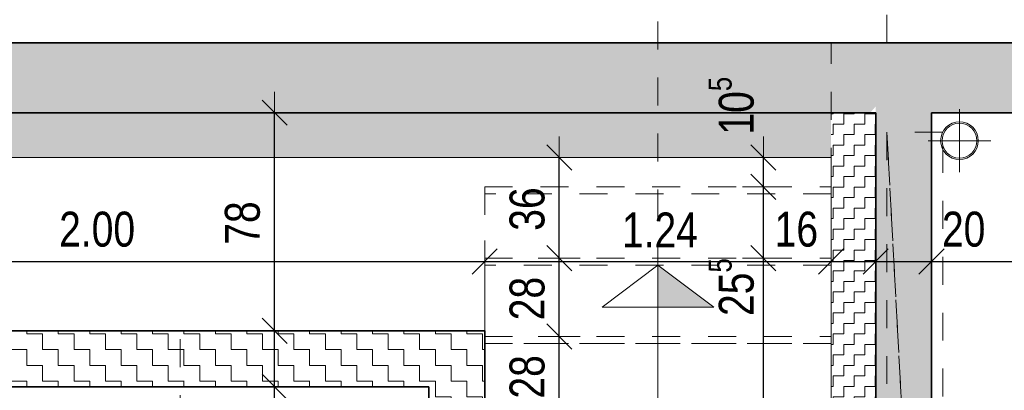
# Model space of a CAD drawing. Header units: metres. Extents: x -75 to 65, y -68 to 92.
# Tile 24 of 32: x 11.79 to 15.31, y 9.81 to 11.14. Entities that reach past the tile are written whole.
import ezdxf

# ---------------------------------------------------------------- set-up
doc = ezdxf.new("R2010")
doc.units = ezdxf.units.M
doc.header["$LTSCALE"] = 0.1
doc.header["$PDMODE"] = 65
for name, pattern in [('AUSGEZOGEN', [0]), ('STRICHLINIE_S4', [0.275, 0.175, -0.05, 0, -0.05]), ('VERDECKT2_S2', [0.165, 0.125, -0.04])]:
    doc.linetypes.add(name, pattern=pattern)
for name, color, linetype in [('XR$1$010 Murs extérieurs', 7, 'Continuous'), ('XR$1$010 Murs extérieurs – Hachures des composants', 7, 'Continuous'), ('XR$1$010 Murs extérieurs – Lignes de séparation des couches', 7, 'Continuous'), ('XR$1$035 Dalles', 7, 'Continuous'), ('XR$1$055 Escaliers', 7, 'Continuous'), ('XR$1$056 Ascenseur', 7, 'Continuous'), ('XR$1$060 Mobilier incorporé', 7, 'Continuous'), ('XR$1$065 Mobilier installé', 7, 'Continuous'), ('XR$1$080 Définition des locaux – Contour', 7, 'Continuous'), ('XR$2$200 Lignes de coupe', 7, 'Continuous')]:
    doc.layers.add(name, color=color, linetype=linetype)
doc.layers.add('XR$2$STANDARD_1', color=7, linetype='Continuous', lineweight=25)
doc.styles.add('ARIAL', font='arial.ttf')
doc.dimstyles.new('DIMSTYLE_3', dxfattribs={"dimtxt": 0.125, "dimasz": 0.15, "dimexe": 0, "dimexo": 0, "dimgap": 0.0625, "dimtad": 2, "dimrnd": 0.005, "dimzin": 4, "dimdsep": 46, "dimtxsty": 'ARIAL', "dimblk1": 'ALL_ML_STRICH', "dimblk2": 'ALL_ML_STRICH', "dimsah": 1, "dimcen": 0, "dimclrd": 7, "dimclre": 7, "dimclrt": 7, "dimadec": 0, "dimazin": 0, "dimtfac": 1, "dimtdec": 0, "dimtix": 1, "dimtmove": 2, "dimatfit": 3, "dimfxl": 0, "dimtzin": 0, "dimlwd": 0, "dimlwe": 18, "dimarcsym": 0})
doc.dimstyles.new('DIMSTYLE_6', dxfattribs={"dimtxt": 0.125, "dimasz": 0.15, "dimexe": 0, "dimexo": 0, "dimgap": 0.0625, "dimtad": 2, "dimdec": 1, "dimlfac": 100, "dimrnd": 0.5, "dimzin": 4, "dimdsep": 46, "dimtxsty": 'ARIAL', "dimblk1": 'ALL_ML_STRICH', "dimblk2": 'ALL_ML_STRICH', "dimsah": 1, "dimcen": 0, "dimclrd": 7, "dimclre": 7, "dimclrt": 7, "dimadec": 0, "dimazin": 0, "dimtfac": 1, "dimtdec": 0, "dimtix": 1, "dimtmove": 2, "dimatfit": 3, "dimfxl": 0, "dimtzin": 0, "dimlwd": 0, "dimlwe": 18, "dimarcsym": 0})
doc.dimstyles.new('DIMSTYLE_7', dxfattribs={"dimtxt": 0.125, "dimasz": 0.15, "dimexe": 0, "dimexo": 0, "dimgap": 0.0625, "dimtad": 2, "dimdec": 1, "dimlfac": 100, "dimrnd": 0.5, "dimzin": 4, "dimdsep": 46, "dimtxsty": 'ARIAL', "dimblk1": 'ALL_ML_STRICH', "dimblk2": 'ALL_ML_STRICH', "dimsah": 1, "dimcen": 0, "dimclrd": 7, "dimclre": 7, "dimclrt": 7, "dimadec": 0, "dimazin": 0, "dimtfac": 1, "dimtdec": 0, "dimtix": 1, "dimtmove": 2, "dimatfit": 3, "dimfxl": 0, "dimtvp": 1.2, "dimtzin": 0, "dimlwd": 0, "dimlwe": 18, "dimarcsym": 0})
pattern_1 = [(90, (-0.075, 0.075), (-0.0375, 0.0375), [0.0375, -0.0375]), (180, (-0.075, 0.075), (-0.0375, -0.0375), [0.0375, -0.0375])]
pattern_2 = [(0, (0.1125, 0.1125), (0.05625, 0.05625), [0.05625, -0.05625]), (90, (0.1125, 0.1125), (-0.05625, 0.05625), [0.05625, -0.05625])]

# ---------------------------------------------------------------- blocks, each defined once
blk = doc.blocks.new('ALL_ML_STRICH')
at = {"color": 0, "linetype": 'ByBlock', "lineweight": -2}
for p, q in [((0, -0.5), (0, 0.5)), ((-0.3, -0.3), (0.3, 0.3)), ((-1, 0), (0.5, 0))]:
    blk.add_line(p, q, dxfattribs=at)
blk = doc.blocks.new('*D83')
at = {"layer": 'DEFPOINTS', "color": 7, "linetype": 'AUSGEZOGEN', "lineweight": 18, "transparency": 16777216}
for p in [(12.7137, 9.8235), (12.6994, 7.8935), (12.7318, 7.8935)]:
    blk.add_point(p, dxfattribs=at)
at = {"layer": 'XR$2$STANDARD_1', "color": 7, "linetype": 'AUSGEZOGEN', "lineweight": -2, "transparency": 16777216}
for p, q in [((12.6994, 9.8235), (12.6994, 9.8235)), ((12.6994, 7.8935), (12.6994, 9.8235)), ((12.6994, 7.8935), (12.6994, 7.8935))]:
    blk.add_line(p, q, dxfattribs=at)
at = {"layer": 'XR$2$STANDARD_1', "color": 7, "linetype": 'AUSGEZOGEN', "lineweight": 18, "transparency": 16777216, "xscale": 0.15, "yscale": 0.15, "zscale": 0.15}
for p, rotation in [((12.6994, 9.8235), 90), ((12.6994, 7.8935), 270)]:
    blk.add_blockref('ALL_ML_STRICH', p, dxfattribs=dict(at, rotation=rotation))
at = {"layer": 'XR$2$STANDARD_1', "color": 7, "linetype": 'AUSGEZOGEN', "lineweight": 18, "transparency": 16777216, "insert": (12.5847, 8.8657), "char_height": 0.125, "width": 0.4, "attachment_point": 5, "rotation": 90, "style": 'ARIAL'}
blk.add_mtext('\\W0.80;\\A1;{\\A1;{1.93\\H0.082500;\\S^ ;}}', dxfattribs=at)
blk = doc.blocks.new('*D84')
at = {"layer": 'DEFPOINTS', "color": 7, "linetype": 'AUSGEZOGEN', "lineweight": 18, "transparency": 16777216}
for p in [(12.7344, 10.0235), (12.6994, 9.8235), (12.7137, 9.8235)]:
    blk.add_point(p, dxfattribs=at)
at = {"layer": 'XR$2$STANDARD_1', "color": 7, "linetype": 'AUSGEZOGEN', "lineweight": -2, "transparency": 16777216}
for p, q in [((12.6994, 10.0235), (12.6994, 10.0235)), ((12.6994, 9.8235), (12.6994, 10.0235)), ((12.6994, 9.8235), (12.6994, 9.8235))]:
    blk.add_line(p, q, dxfattribs=at)
at = {"layer": 'XR$2$STANDARD_1', "color": 7, "linetype": 'AUSGEZOGEN', "lineweight": 18, "transparency": 16777216, "xscale": 0.15, "yscale": 0.15, "zscale": 0.15}
for p, rotation in [((12.6994, 10.0235), 90), ((12.6994, 9.8235), 270)]:
    blk.add_blockref('ALL_ML_STRICH', p, dxfattribs=dict(at, rotation=rotation))
at = {"layer": 'XR$2$STANDARD_1', "color": 7, "linetype": 'AUSGEZOGEN', "lineweight": 18, "transparency": 16777216, "insert": (12.5848, 9.6998), "char_height": 0.125, "width": 0.4, "attachment_point": 5, "rotation": 90, "style": 'ARIAL'}
blk.add_mtext('\\W0.80;\\A1;{\\A1;{20\\H0.082500;\\S^ ;}}', dxfattribs=at)
blk = doc.blocks.new('*D85')
at = {"layer": 'DEFPOINTS', "color": 7, "linetype": 'AUSGEZOGEN', "lineweight": 18, "transparency": 16777216}
for p in [(12.6994, 10.8035), (12.6994, 10.0235), (12.7344, 10.0235)]:
    blk.add_point(p, dxfattribs=at)
at = {"layer": 'XR$2$STANDARD_1', "color": 7, "linetype": 'AUSGEZOGEN', "lineweight": -2, "transparency": 16777216}
for p, q in [((12.6994, 10.8035), (12.6994, 10.8035)), ((12.6994, 10.0235), (12.6994, 10.8035)), ((12.6994, 10.0235), (12.6994, 10.0235))]:
    blk.add_line(p, q, dxfattribs=at)
at = {"layer": 'XR$2$STANDARD_1', "color": 7, "linetype": 'AUSGEZOGEN', "lineweight": 18, "transparency": 16777216, "xscale": 0.15, "yscale": 0.15, "zscale": 0.15}
for p, rotation in [((12.6994, 10.8035), 90), ((12.6994, 10.0235), 270)]:
    blk.add_blockref('ALL_ML_STRICH', p, dxfattribs=dict(at, rotation=rotation))
at = {"layer": 'XR$2$STANDARD_1', "color": 7, "linetype": 'AUSGEZOGEN', "lineweight": 18, "transparency": 16777216, "insert": (12.5848, 10.4089), "char_height": 0.125, "width": 0.4, "attachment_point": 5, "rotation": 90, "style": 'ARIAL'}
blk.add_mtext('\\W0.80;\\A1;{\\A1;{78\\H0.082500;\\S^ ;}}', dxfattribs=at)
blk = doc.blocks.new('*D87')
at = {"layer": 'DEFPOINTS', "color": 7, "linetype": 'AUSGEZOGEN', "lineweight": 18, "transparency": 16777216}
for p in [(14.6747, 10.2835), (14.4497, 7.7635), (14.5006, 7.7635)]:
    blk.add_point(p, dxfattribs=at)
at = {"layer": 'XR$2$STANDARD_1', "color": 7, "linetype": 'AUSGEZOGEN', "lineweight": -2, "transparency": 16777216}
for p, q in [((14.4497, 10.2835), (14.4497, 10.2835)), ((14.4497, 7.7635), (14.4497, 10.2835)), ((14.4497, 7.7635), (14.4497, 7.7635))]:
    blk.add_line(p, q, dxfattribs=at)
at = {"layer": 'XR$2$STANDARD_1', "color": 7, "linetype": 'AUSGEZOGEN', "lineweight": 18, "transparency": 16777216, "xscale": 0.15, "yscale": 0.15, "zscale": 0.15}
for p, rotation in [((14.4497, 10.2835), 90), ((14.4497, 7.7635), 270)]:
    blk.add_blockref('ALL_ML_STRICH', p, dxfattribs=dict(at, rotation=rotation))
at = {"layer": 'XR$2$STANDARD_1', "color": 7, "linetype": 'AUSGEZOGEN', "lineweight": 18, "transparency": 16777216, "insert": (14.3351, 9.0312), "char_height": 0.125, "width": 0.4, "attachment_point": 5, "rotation": 90, "style": 'ARIAL'}
blk.add_mtext('\\W0.80;\\A1;{\\A1;{2.52\\H0.082500;\\S^ ;}}', dxfattribs=at)
blk = doc.blocks.new('*D88')
at = {"layer": 'DEFPOINTS', "color": 7, "linetype": 'AUSGEZOGEN', "lineweight": 18, "transparency": 16777216}
for p in [(14.4147, 10.5385), (14.4497, 10.2835), (14.6747, 10.2835)]:
    blk.add_point(p, dxfattribs=at)
at = {"layer": 'XR$2$STANDARD_1', "color": 7, "linetype": 'AUSGEZOGEN', "lineweight": -2, "transparency": 16777216}
for p, q in [((14.4497, 10.5385), (14.4497, 10.5385)), ((14.4497, 10.2835), (14.4497, 10.5385)), ((14.4497, 10.2835), (14.4497, 10.2835))]:
    blk.add_line(p, q, dxfattribs=at)
at = {"layer": 'XR$2$STANDARD_1', "color": 7, "linetype": 'AUSGEZOGEN', "lineweight": 18, "transparency": 16777216, "xscale": 0.15, "yscale": 0.15, "zscale": 0.15}
for p, rotation in [((14.4497, 10.5385), 90), ((14.4497, 10.2835), 270)]:
    blk.add_blockref('ALL_ML_STRICH', p, dxfattribs=dict(at, rotation=rotation))
at = {"layer": 'XR$2$STANDARD_1', "color": 7, "linetype": 'AUSGEZOGEN', "lineweight": 18, "transparency": 16777216, "insert": (14.3351, 10.1799), "char_height": 0.125, "width": 0.4, "attachment_point": 5, "rotation": 90, "style": 'ARIAL'}
blk.add_mtext('\\W0.80;\\A1;{\\A1;{25\\H0.082500;\\S5^ ;}}', dxfattribs=at)
blk = doc.blocks.new('*D89')
at = {"layer": 'DEFPOINTS', "color": 7, "linetype": 'AUSGEZOGEN', "lineweight": 18, "transparency": 16777216}
for p in [(14.4147, 10.6435), (14.4147, 10.5385), (14.4497, 10.5385)]:
    blk.add_point(p, dxfattribs=at)
at = {"layer": 'XR$2$STANDARD_1', "color": 7, "linetype": 'AUSGEZOGEN', "lineweight": -2, "transparency": 16777216}
for p, q in [((14.4497, 10.6435), (14.4497, 10.6435)), ((14.4497, 10.5385), (14.4497, 10.6435)), ((14.4497, 10.5385), (14.4497, 10.5385))]:
    blk.add_line(p, q, dxfattribs=at)
at = {"layer": 'XR$2$STANDARD_1', "color": 7, "linetype": 'AUSGEZOGEN', "lineweight": 18, "transparency": 16777216, "xscale": 0.15, "yscale": 0.15, "zscale": 0.15}
for p, rotation in [((14.4497, 10.6435), 90), ((14.4497, 10.5385), 270)]:
    blk.add_blockref('ALL_ML_STRICH', p, dxfattribs=dict(at, rotation=rotation))
at = {"layer": 'XR$2$STANDARD_1', "color": 7, "linetype": 'AUSGEZOGEN', "lineweight": 18, "transparency": 16777216, "insert": (14.3351, 10.8285), "char_height": 0.125, "width": 0.4, "attachment_point": 5, "rotation": 90, "style": 'ARIAL'}
blk.add_mtext('\\W0.80;\\A1;{\\A1;{10\\H0.082500;\\S5^ ;}}', dxfattribs=at)
blk = doc.blocks.new('*D107')
at = {"layer": 'DEFPOINTS', "color": 7, "linetype": 'AUSGEZOGEN', "lineweight": 18, "transparency": 16777216}
for p in [(11.4518, 10.4672), (13.4518, 10.362), (11.4518, 10.2717)]:
    blk.add_point(p, dxfattribs=at)
at = {"layer": 'XR$2$STANDARD_1', "color": 7, "linetype": 'AUSGEZOGEN', "lineweight": -2, "transparency": 16777216}
for p, q in [((11.4518, 10.2544), (11.4518, 10.2717)), ((11.4518, 10.2717), (13.4518, 10.2717)), ((13.4518, 10.2717), (13.4518, 10.2717))]:
    blk.add_line(p, q, dxfattribs=at)
at = {"layer": 'XR$2$STANDARD_1', "color": 7, "linetype": 'AUSGEZOGEN', "lineweight": 18, "transparency": 16777216, "xscale": 0.15, "yscale": 0.15, "zscale": 0.15, "rotation": 180}
blk.add_blockref('ALL_ML_STRICH', (11.4518, 10.2717), dxfattribs=at)
at = {"layer": 'XR$2$STANDARD_1', "color": 7, "linetype": 'AUSGEZOGEN', "lineweight": 18, "transparency": 16777216, "xscale": 0.15, "yscale": 0.15, "zscale": 0.15}
blk.add_blockref('ALL_ML_STRICH', (13.4518, 10.2717), dxfattribs=at)
at = {"layer": 'XR$2$STANDARD_1', "color": 7, "linetype": 'AUSGEZOGEN', "lineweight": 18, "transparency": 16777216, "insert": (12.0641, 10.3863), "char_height": 0.125, "width": 0.4, "attachment_point": 5, "style": 'ARIAL'}
blk.add_mtext('\\W0.80;\\A1;{\\A1;{2.00\\H0.082500;\\S^ ;}}', dxfattribs=at)
blk = doc.blocks.new('*D108')
at = {"layer": 'DEFPOINTS', "color": 7, "linetype": 'AUSGEZOGEN', "lineweight": 18, "transparency": 16777216}
for p in [(14.6918, 10.5385), (13.4518, 10.362), (13.4518, 10.2717)]:
    blk.add_point(p, dxfattribs=at)
at = {"layer": 'XR$2$STANDARD_1', "color": 7, "linetype": 'AUSGEZOGEN', "lineweight": -2, "transparency": 16777216}
for p, q in [((13.4518, 10.2717), (13.4518, 10.2717)), ((13.4518, 10.2717), (14.6918, 10.2717)), ((14.6918, 10.2717), (14.6918, 10.2717))]:
    blk.add_line(p, q, dxfattribs=at)
at = {"layer": 'XR$2$STANDARD_1', "color": 7, "linetype": 'AUSGEZOGEN', "lineweight": 18, "transparency": 16777216, "xscale": 0.15, "yscale": 0.15, "zscale": 0.15, "rotation": 180}
blk.add_blockref('ALL_ML_STRICH', (13.4518, 10.2717), dxfattribs=at)
at = {"layer": 'XR$2$STANDARD_1', "color": 7, "linetype": 'AUSGEZOGEN', "lineweight": 18, "transparency": 16777216, "xscale": 0.15, "yscale": 0.15, "zscale": 0.15}
blk.add_blockref('ALL_ML_STRICH', (14.6918, 10.2717), dxfattribs=at)
at = {"layer": 'XR$2$STANDARD_1', "color": 7, "linetype": 'AUSGEZOGEN', "lineweight": 18, "transparency": 16777216, "insert": (14.0792, 10.3842), "char_height": 0.125, "width": 0.4, "attachment_point": 5, "style": 'ARIAL'}
blk.add_mtext('\\W0.80;\\A1;{\\A1;{1.24\\H0.082500;\\S^ ;}}', dxfattribs=at)
blk = doc.blocks.new('*D109')
at = {"layer": 'DEFPOINTS', "color": 7, "linetype": 'AUSGEZOGEN', "lineweight": 18, "transparency": 16777216}
for p in [(14.6918, 10.5385), (14.6918, 10.2717), (14.8518, 10.28)]:
    blk.add_point(p, dxfattribs=at)
at = {"layer": 'XR$2$STANDARD_1', "color": 7, "linetype": 'AUSGEZOGEN', "lineweight": -2, "transparency": 16777216}
for p, q in [((14.6918, 10.2717), (14.6918, 10.2717)), ((14.6918, 10.2717), (14.8518, 10.2717)), ((14.8518, 10.2717), (14.8518, 10.2717))]:
    blk.add_line(p, q, dxfattribs=at)
at = {"layer": 'XR$2$STANDARD_1', "color": 7, "linetype": 'AUSGEZOGEN', "lineweight": 18, "transparency": 16777216, "xscale": 0.15, "yscale": 0.15, "zscale": 0.15, "rotation": 180}
blk.add_blockref('ALL_ML_STRICH', (14.6918, 10.2717), dxfattribs=at)
at = {"layer": 'XR$2$STANDARD_1', "color": 7, "linetype": 'AUSGEZOGEN', "lineweight": 18, "transparency": 16777216, "xscale": 0.15, "yscale": 0.15, "zscale": 0.15}
blk.add_blockref('ALL_ML_STRICH', (14.8518, 10.2717), dxfattribs=at)
at = {"layer": 'XR$2$STANDARD_1', "color": 7, "linetype": 'AUSGEZOGEN', "lineweight": 18, "transparency": 16777216, "insert": (14.5678, 10.3863), "char_height": 0.125, "width": 0.4, "attachment_point": 5, "style": 'ARIAL'}
blk.add_mtext('\\W0.80;\\A1;{\\A1;{16\\H0.082500;\\S^ ;}}', dxfattribs=at)
blk = doc.blocks.new('*D110')
at = {"layer": 'DEFPOINTS', "color": 7, "linetype": 'AUSGEZOGEN', "lineweight": 18, "transparency": 16777216}
for p in [(14.8518, 10.28), (14.8518, 10.2717), (15.0518, 10.28)]:
    blk.add_point(p, dxfattribs=at)
at = {"layer": 'XR$2$STANDARD_1', "color": 7, "linetype": 'AUSGEZOGEN', "lineweight": -2, "transparency": 16777216}
for p, q in [((14.8518, 10.2717), (14.8518, 10.2717)), ((14.8518, 10.2717), (15.0518, 10.2717)), ((15.0518, 10.2717), (15.0518, 10.2717))]:
    blk.add_line(p, q, dxfattribs=at)
at = {"layer": 'XR$2$STANDARD_1', "color": 7, "linetype": 'AUSGEZOGEN', "lineweight": 18, "transparency": 16777216, "xscale": 0.15, "yscale": 0.15, "zscale": 0.15, "rotation": 180}
blk.add_blockref('ALL_ML_STRICH', (14.8518, 10.2717), dxfattribs=at)
at = {"layer": 'XR$2$STANDARD_1', "color": 7, "linetype": 'AUSGEZOGEN', "lineweight": 18, "transparency": 16777216, "xscale": 0.15, "yscale": 0.15, "zscale": 0.15}
blk.add_blockref('ALL_ML_STRICH', (15.0518, 10.2717), dxfattribs=at)
at = {"layer": 'XR$2$STANDARD_1', "color": 7, "linetype": 'AUSGEZOGEN', "lineweight": 18, "transparency": 16777216, "insert": (15.1668, 10.3863), "char_height": 0.125, "width": 0.4, "attachment_point": 5, "style": 'ARIAL'}
blk.add_mtext('\\W0.80;\\A1;{\\A1;{20\\H0.082500;\\S^ ;}}', dxfattribs=at)
blk = doc.blocks.new('*D111')
at = {"layer": 'DEFPOINTS', "color": 7, "linetype": 'AUSGEZOGEN', "lineweight": 18, "transparency": 16777216}
for p in [(15.0518, 10.28), (15.0518, 10.2717), (18.9518, 9.9746)]:
    blk.add_point(p, dxfattribs=at)
at = {"layer": 'XR$2$STANDARD_1', "color": 7, "linetype": 'AUSGEZOGEN', "lineweight": -2, "transparency": 16777216}
for p, q in [((15.0518, 10.2717), (15.0518, 10.2717)), ((15.0518, 10.2717), (18.9518, 10.2717)), ((18.9518, 10.2717), (18.9518, 10.2717))]:
    blk.add_line(p, q, dxfattribs=at)
at = {"layer": 'XR$2$STANDARD_1', "color": 7, "linetype": 'AUSGEZOGEN', "lineweight": 18, "transparency": 16777216, "xscale": 0.15, "yscale": 0.15, "zscale": 0.15, "rotation": 180}
blk.add_blockref('ALL_ML_STRICH', (15.0518, 10.2717), dxfattribs=at)
at = {"layer": 'XR$2$STANDARD_1', "color": 7, "linetype": 'AUSGEZOGEN', "lineweight": 18, "transparency": 16777216, "xscale": 0.15, "yscale": 0.15, "zscale": 0.15}
blk.add_blockref('ALL_ML_STRICH', (18.9518, 10.2717), dxfattribs=at)
at = {"layer": 'XR$2$STANDARD_1', "color": 7, "linetype": 'AUSGEZOGEN', "lineweight": 18, "transparency": 16777216, "insert": (17.0092, 10.3864), "char_height": 0.125, "width": 0.4, "attachment_point": 5, "style": 'ARIAL'}
blk.add_mtext('\\W0.80;\\A1;{\\A1;{3.90\\H0.082500;\\S^ ;}}', dxfattribs=at)
blk = doc.blocks.new('*D186')
at = {"layer": 'DEFPOINTS', "color": 7, "linetype": 'AUSGEZOGEN', "lineweight": 18, "transparency": 16777216}
for p in [(13.7538, 10.0035), (13.7188, 9.7235), (13.7639, 9.7235)]:
    blk.add_point(p, dxfattribs=at)
at = {"layer": 'XR$2$STANDARD_1', "color": 7, "linetype": 'AUSGEZOGEN', "lineweight": -2, "transparency": 16777216}
for p, q in [((13.7188, 10.0035), (13.7188, 10.0035)), ((13.7188, 9.7235), (13.7188, 10.0035)), ((13.7188, 9.7235), (13.7188, 9.7235))]:
    blk.add_line(p, q, dxfattribs=at)
at = {"layer": 'XR$2$STANDARD_1', "color": 7, "linetype": 'AUSGEZOGEN', "lineweight": 18, "transparency": 16777216, "xscale": 0.15, "yscale": 0.15, "zscale": 0.15}
for p, rotation in [((13.7188, 10.0035), 90), ((13.7188, 9.7235), 270)]:
    blk.add_blockref('ALL_ML_STRICH', p, dxfattribs=dict(at, rotation=rotation))
at = {"layer": 'XR$2$STANDARD_1', "color": 7, "linetype": 'AUSGEZOGEN', "lineweight": 18, "transparency": 16777216, "insert": (13.6042, 9.8589), "char_height": 0.125, "width": 0.4, "attachment_point": 5, "rotation": 90, "style": 'ARIAL'}
blk.add_mtext('\\W0.80;\\A1;{\\A1;{28\\H0.082500;\\S^ ;}}', dxfattribs=at)
blk = doc.blocks.new('*D187')
at = {"layer": 'DEFPOINTS', "color": 7, "linetype": 'AUSGEZOGEN', "lineweight": 18, "transparency": 16777216}
for p in [(13.7909, 10.2835), (13.7188, 10.0035), (13.7538, 10.0035)]:
    blk.add_point(p, dxfattribs=at)
at = {"layer": 'XR$2$STANDARD_1', "color": 7, "linetype": 'AUSGEZOGEN', "lineweight": -2, "transparency": 16777216}
for p, q in [((13.7188, 10.2835), (13.7188, 10.2835)), ((13.7188, 10.0035), (13.7188, 10.2835)), ((13.7188, 10.0035), (13.7188, 10.0035))]:
    blk.add_line(p, q, dxfattribs=at)
at = {"layer": 'XR$2$STANDARD_1', "color": 7, "linetype": 'AUSGEZOGEN', "lineweight": 18, "transparency": 16777216, "xscale": 0.15, "yscale": 0.15, "zscale": 0.15}
for p, rotation in [((13.7188, 10.2835), 90), ((13.7188, 10.0035), 270)]:
    blk.add_blockref('ALL_ML_STRICH', p, dxfattribs=dict(at, rotation=rotation))
at = {"layer": 'XR$2$STANDARD_1', "color": 7, "linetype": 'AUSGEZOGEN', "lineweight": 18, "transparency": 16777216, "insert": (13.6042, 10.1389), "char_height": 0.125, "width": 0.4, "attachment_point": 5, "rotation": 90, "style": 'ARIAL'}
blk.add_mtext('\\W0.80;\\A1;{\\A1;{28\\H0.082500;\\S^ ;}}', dxfattribs=at)
blk = doc.blocks.new('*D188')
at = {"layer": 'DEFPOINTS', "color": 7, "linetype": 'AUSGEZOGEN', "lineweight": 18, "transparency": 16777216}
for p in [(13.7188, 10.6435), (13.7188, 10.2835), (13.7909, 10.2835)]:
    blk.add_point(p, dxfattribs=at)
at = {"layer": 'XR$2$STANDARD_1', "color": 7, "linetype": 'AUSGEZOGEN', "lineweight": -2, "transparency": 16777216}
for p, q in [((13.7188, 10.6435), (13.7188, 10.6435)), ((13.7188, 10.2835), (13.7188, 10.6435)), ((13.7188, 10.2835), (13.7188, 10.2835))]:
    blk.add_line(p, q, dxfattribs=at)
at = {"layer": 'XR$2$STANDARD_1', "color": 7, "linetype": 'AUSGEZOGEN', "lineweight": 18, "transparency": 16777216, "xscale": 0.15, "yscale": 0.15, "zscale": 0.15}
for p, rotation in [((13.7188, 10.6435), 90), ((13.7188, 10.2835), 270)]:
    blk.add_blockref('ALL_ML_STRICH', p, dxfattribs=dict(at, rotation=rotation))
at = {"layer": 'XR$2$STANDARD_1', "color": 7, "linetype": 'AUSGEZOGEN', "lineweight": 18, "transparency": 16777216, "insert": (13.6041, 10.459), "char_height": 0.125, "width": 0.4, "attachment_point": 5, "rotation": 90, "style": 'ARIAL'}
blk.add_mtext('\\W0.80;\\A1;{\\A1;{36\\H0.082500;\\S^ ;}}', dxfattribs=at)

msp = doc.modelspace()

# ---------------------------------------------------------------- hatches: boundary and pattern name
at = {"layer": 'XR$1$010 Murs extérieurs – Hachures des composants', "linetype": 'AUSGEZOGEN', "lineweight": 13, "transparency": 33554687}
h = msp.add_hatch(dxfattribs=at)
h.set_pattern_fill('MUSTER', scale=0.05625, style=0, pattern_type=2)
h.set_pattern_definition(pattern_2)
h.paths.add_polyline_path([(10.0518, 10.8257), (10.0713, 10.8035), (14.8323, 10.8035), (14.8518, 10.8257), (14.8518, 7.4235), (15.0518, 7.4235), (15.0518, 10.8035), (15.9518, 10.8035), (15.9518, 11.0535), (15.0518, 11.0535), (15.0518, 11.0535), (1.9918, 11.0535), (1.9918, 7.2135), (2.2418, 7.2135), (2.2418, 10.8035), (9.8518, 10.8035), (9.8518, 6.0735), (11.7518, 6.0735), (11.7518, 6.2735), (10.0518, 6.2735)], flags=0)
h = msp.add_hatch(dxfattribs=at)
h.set_pattern_fill('MUSTER', scale=375, style=0, pattern_type=2)
h.set_pattern_definition([(0, (750, 750), (375, 375), [375, -375]), (90, (750, 750), (-375, 375), [375, -375])])
h.paths.add_polyline_path([(14.8518, 10.8035), (14.8518, 10.8257), (14.8323, 10.8035)], flags=0)
h = msp.add_hatch(dxfattribs=at)
h.set_pattern_fill('MUSTER', scale=0.0375, style=0, pattern_type=2)
h.set_pattern_definition([(0, (0.075, 0.075), (0.0375, 0.0375), [0.0375, -0.0375]), (90, (0.075, 0.075), (-0.0375, 0.0375), [0.0375, -0.0375])])
h.paths.add_polyline_path([(14.6918, 10.8035), (10.2118, 10.8035), (10.2118, 10.6435), (14.6918, 10.6435)], flags=0)
h = msp.add_hatch(dxfattribs=at)
h.set_pattern_fill('MUSTER', scale=0.0375, angle=90, style=0, pattern_type=2)
h.set_pattern_definition(pattern_1)
h.paths.add_polyline_path([(14.6918, 10.6435), (14.8323, 10.8035), (14.6918, 10.8035)], flags=0)
h = msp.add_hatch(dxfattribs=at)
h.set_pattern_fill('MUSTER', scale=0.0375, angle=90, style=0, pattern_type=2)
h.set_pattern_definition(pattern_1)
h.paths.add_polyline_path([(14.8323, 10.8035), (14.6918, 10.6435), (14.8518, 10.6435), (14.8518, 10.8035)], flags=0)
h = msp.add_hatch(dxfattribs=at)
h.set_pattern_fill('MUSTER', scale=0.0375, angle=90, style=0, pattern_type=2)
h.set_pattern_definition(pattern_1)
h.paths.add_polyline_path([(14.6918, 10.6435), (14.6918, 7.4235), (14.8518, 7.4235), (14.8518, 10.6435)], flags=0)
h = msp.add_hatch(dxfattribs=at)
h.set_pattern_fill('MUSTER', scale=0.05625, style=0, pattern_type=2)
h.set_pattern_definition(pattern_2)
h.paths.add_polyline_path([(11.6518, 9.8235), (13.2518, 9.8235), (13.2518, 10.0235), (11.6518, 10.0235)], flags=0)
h = msp.add_hatch(dxfattribs=at)
h.set_pattern_fill('MUSTER', scale=0.05625, style=0, pattern_type=2)
h.set_pattern_definition(pattern_2)
h.paths.add_polyline_path([(13.2518, 9.8235), (13.4518, 10.0235), (13.2518, 10.0235)], flags=0)
h = msp.add_hatch(dxfattribs=at)
h.set_pattern_fill('MUSTER', scale=0.05625, style=0, pattern_type=2)
h.set_pattern_definition(pattern_2)
h.paths.add_polyline_path([(13.2518, 9.8235), (13.4518, 9.8235), (13.4518, 10.0235)], flags=0)
h = msp.add_hatch(dxfattribs=at)
h.set_pattern_fill('MUSTER', scale=0.05625, style=0, pattern_type=2)
h.set_pattern_definition(pattern_2)
h.paths.add_polyline_path([(13.2518, 9.8235), (13.2518, 7.8935), (13.4518, 7.8935), (13.4518, 9.8235)], flags=0)
at = {"layer": 'XR$1$055 Escaliers', "linetype": 'AUSGEZOGEN', "lineweight": 13, "true_color": 0x202020, "transparency": 33554687}
msp.add_hatch(color=250, dxfattribs=at).paths.add_polyline_path([(14.0718, 10.2585), (14.0718, 10.1085), (14.2718, 10.1085)])

# ---------------------------------------------------------------- linework, layer by layer
at = {"layer": 'XR$1$010 Murs extérieurs', "color": 7, "linetype": 'AUSGEZOGEN', "lineweight": 35, "transparency": 33554687}
for p, q in [((15.0518, 11.0535), (9.8518, 11.0535)), ((15.9518, 11.0535), (15.0518, 11.0535)), ((15.0518, 10.8035), (15.9518, 10.8035)), ((15.0518, 7.4235), (15.0518, 10.8035)), ((13.2518, 10.0235), (11.4518, 10.0235)), ((13.4518, 10.0235), (13.2518, 10.0235)), ((13.4518, 7.8935), (13.4518, 10.0235)), ((11.6518, 9.8235), (13.2518, 9.8235)), ((13.2518, 9.8235), (13.2518, 7.8935))]:
    msp.add_line(p, q, dxfattribs=at)
at = {"layer": 'XR$1$010 Murs extérieurs', "color": 7, "linetype": 'AUSGEZOGEN', "lineweight": 18, "transparency": 33554687}
for p, q in [((10.2118, 10.6435), (14.6918, 10.6435)), ((14.6918, 10.6435), (14.6918, 7.4235))]:
    msp.add_line(p, q, dxfattribs=at)
at = {"layer": 'XR$1$010 Murs extérieurs', "color": 7, "linetype": 'STRICHLINIE_S4', "lineweight": 18, "transparency": 33554687}
for p, q in [((13.4518, 10.5385), (14.6918, 10.5385)), ((13.4518, 10.5385), (13.4518, 10.2585)), ((13.4518, 10.2835), (14.6918, 10.2835)), ((13.4518, 10.0035), (14.6918, 10.0035))]:
    msp.add_line(p, q, dxfattribs=at)
at = {"layer": 'XR$1$010 Murs extérieurs – Lignes de séparation des couches', "color": 7, "linetype": 'AUSGEZOGEN', "lineweight": 35, "transparency": 33554687}
for p, q in [((10.2118, 10.8035), (14.8323, 10.8035)), ((14.8518, 10.8035), (14.8323, 10.8035)), ((14.8518, 10.6435), (14.8518, 10.8035)), ((14.8518, 10.6435), (14.8518, 10.8035)), ((14.8518, 10.6435), (14.8518, 7.4235))]:
    msp.add_line(p, q, dxfattribs=at)
at = {"layer": 'XR$1$035 Dalles', "color": 7, "linetype": 'STRICHLINIE_S4', "lineweight": 13, "transparency": 33554687}
for p, q in [((14.8918, 11.0535), (14.8918, 11.8885)), ((14.6918, 9.9785), (14.6918, 11.0535)), ((14.6918, 11.0535), (14.8918, 11.0535)), ((11.4518, 10.0235), (13.4518, 10.0235)), ((13.4518, 10.0235), (13.4518, 9.9785)), ((13.4518, 9.9785), (14.6918, 9.9785))]:
    msp.add_line(p, q, dxfattribs=at)
at = {"layer": 'XR$1$035 Dalles', "color": 7, "linetype": 'AUSGEZOGEN', "lineweight": 18, "transparency": 33554687}
msp.add_line((22.9418, 11.0535), (1.9918, 11.0535), dxfattribs=at)
at = {"layer": 'XR$1$055 Escaliers', "color": 7, "linetype": 'STRICHLINIE_S4', "lineweight": 18, "transparency": 33554687}
for p, q in [((14.6918, 10.5135), (13.4518, 10.5135)), ((14.6918, 10.2585), (13.4518, 10.2585)), ((14.6918, 9.9785), (13.4518, 9.9785)), ((13.4518, 9.9785), (14.6918, 9.9785))]:
    msp.add_line(p, q, dxfattribs=at)
at = {"layer": 'XR$1$055 Escaliers', "color": 7, "linetype": 'AUSGEZOGEN', "lineweight": 18, "transparency": 33554687}
for p, q in [((13.4518, 10.2585), (13.4518, 9.9785)), ((14.0718, 10.2585), (13.8718, 10.1085)), ((14.0718, 9.9785), (14.0718, 10.2585)), ((14.0718, 10.1085), (14.0718, 10.2585)), ((14.0718, 10.2585), (14.0718, 10.1085)), ((14.2718, 10.1085), (14.0718, 10.2585)), ((14.6918, 9.9785), (14.6918, 10.2585)), ((13.8718, 10.1085), (14.0718, 10.1085)), ((14.0718, 10.1085), (14.2718, 10.1085)), ((13.4518, 9.9785), (13.4518, 9.6985)), ((14.0718, 9.2482), (14.0718, 9.9785)), ((14.6918, 9.6985), (14.6918, 9.9785))]:
    msp.add_line(p, q, dxfattribs=at)
at = {"layer": 'XR$1$056 Ascenseur', "color": 7, "linetype": 'STRICHLINIE_S4', "lineweight": 18, "transparency": 33554687}
msp.add_line((12.3618, 7.6935), (12.3618, 10.0235), dxfattribs=at)
at = {"layer": 'XR$1$060 Mobilier incorporé', "color": 14, "linetype": 'AUSGEZOGEN', "lineweight": 13, "transparency": 33554687}
for q in [(15.1518, 10.816), (15.0393, 10.7035), (15.1518, 10.591), (15.2643, 10.7035)]:
    msp.add_line((15.1518, 10.7035), q, dxfattribs=at)
for radius in [0.0675, 0.0625]:
    msp.add_circle((15.1518, 10.7035), radius, dxfattribs=at)
at = {"layer": 'XR$1$065 Mobilier installé', "color": 212, "linetype": 'VERDECKT2_S2', "lineweight": 13, "transparency": 33554687}
for p, q in [((15.0918, 10.7335), (14.8918, 10.7335)), ((14.8918, 10.7335), (15.052, 7.7487)), ((14.8918, 10.7335), (14.8918, 7.5885)), ((15.052, 7.7487), (14.8918, 10.7335)), ((15.0918, 7.5885), (15.0918, 10.7335))]:
    msp.add_line(p, q, dxfattribs=at)
at = {"layer": 'XR$1$080 Définition des locaux – Contour', "color": 51, "linetype": 'AUSGEZOGEN', "lineweight": 13, "transparency": 33554687}
for p, q in [((15.0518, 10.8035), (15.0518, 6.2235)), ((18.9518, 10.8035), (15.0518, 10.8035)), ((14.6918, 10.6435), (10.2118, 10.6435)), ((14.6918, 6.4335), (14.6918, 10.6435))]:
    msp.add_line(p, q, dxfattribs=at)
at = {"layer": 'XR$2$200 Lignes de coupe', "color": 7, "linetype": 'STRICHLINIE_S4', "lineweight": 13, "transparency": 33554687}
msp.add_line((14.0718, 13.7291), (14.0718, 9.1205), dxfattribs=at)

# ---------------------------------------------------------------- dimensions: what is measured, and where the dimension line sits
at = {"layer": 'XR$2$STANDARD_1', "color": 7, "linetype": 'AUSGEZOGEN', "lineweight": 18, "transparency": 33554687}
for base, p1, p2, dimstyle, picture, middle in [((14.4497, 10.6435), (14.4497, 10.5385), (14.4497, 10.6435), 'DIMSTYLE_7', '*D89', (14.3351, 10.8285)), ((12.6994, 10.8035), (12.6994, 10.0235), (12.6994, 10.8035), 'DIMSTYLE_6', '*D85', (12.5848, 10.4089)), ((13.7188, 10.6435), (13.7188, 10.2835), (13.7188, 10.6435), 'DIMSTYLE_7', '*D188', (13.6041, 10.459)), ((14.4497, 10.5385), (14.4497, 10.2835), (14.4497, 10.5385), 'DIMSTYLE_7', '*D88', (14.3351, 10.1799)), ((13.7188, 10.2835), (13.7188, 10.0035), (13.7188, 10.2835), 'DIMSTYLE_7', '*D187', (13.6042, 10.1389)), ((14.4497, 10.2835), (14.4497, 7.7635), (14.4497, 10.2835), 'DIMSTYLE_3', '*D87', (14.3351, 9.0312)), ((12.6994, 10.0235), (12.6994, 9.8235), (12.6994, 10.0235), 'DIMSTYLE_7', '*D84', (12.5848, 9.6998)), ((13.7188, 10.0035), (13.7188, 9.7235), (13.7188, 10.0035), 'DIMSTYLE_7', '*D186', (13.6042, 9.8589)), ((12.6994, 9.8235), (12.6994, 7.8935), (12.6994, 9.8235), 'DIMSTYLE_3', '*D83', (12.5847, 8.8657))]:
    dim = msp.add_linear_dim(base=base, p1=p1, p2=p2, angle=90, dimstyle=dimstyle, override={"dimpost": '<>', "dimclrd": 7, "dimclre": 7, "dimclrt": 7, "dimlwd": 0, "dimlwe": 18}, dxfattribs=at)
    dim.commit()
    dim.dimension.update_dxf_attribs({"geometry": picture, "text_midpoint": middle, "dimtype": 160})
for base, p1, p2, dimstyle, picture, middle in [((14.6918, 10.2717), (13.4518, 10.2717), (14.6918, 10.2717), 'DIMSTYLE_3', '*D108', (14.0792, 10.3842)), ((14.8518, 10.2717), (14.6918, 10.2717), (14.8518, 10.2717), 'DIMSTYLE_7', '*D109', (14.5678, 10.3863)), ((13.4518, 10.2717), (11.4518, 10.2544), (13.4518, 10.2717), 'DIMSTYLE_3', '*D107', (12.0641, 10.3863)), ((15.0518, 10.2717), (14.8518, 10.2717), (15.0518, 10.2717), 'DIMSTYLE_7', '*D110', (15.1668, 10.3863)), ((18.9518, 10.2717), (15.0518, 10.2717), (18.9518, 10.2717), 'DIMSTYLE_3', '*D111', (17.0092, 10.3864))]:
    dim = msp.add_linear_dim(base=base, p1=p1, p2=p2, dimstyle=dimstyle, override={"dimpost": '<>', "dimclrd": 7, "dimclre": 7, "dimclrt": 7, "dimlwd": 0, "dimlwe": 18}, dxfattribs=at)
    dim.commit()
    dim.dimension.update_dxf_attribs({"geometry": picture, "text_midpoint": middle, "dimtype": 160})

doc.saveas('drawing.dxf')
